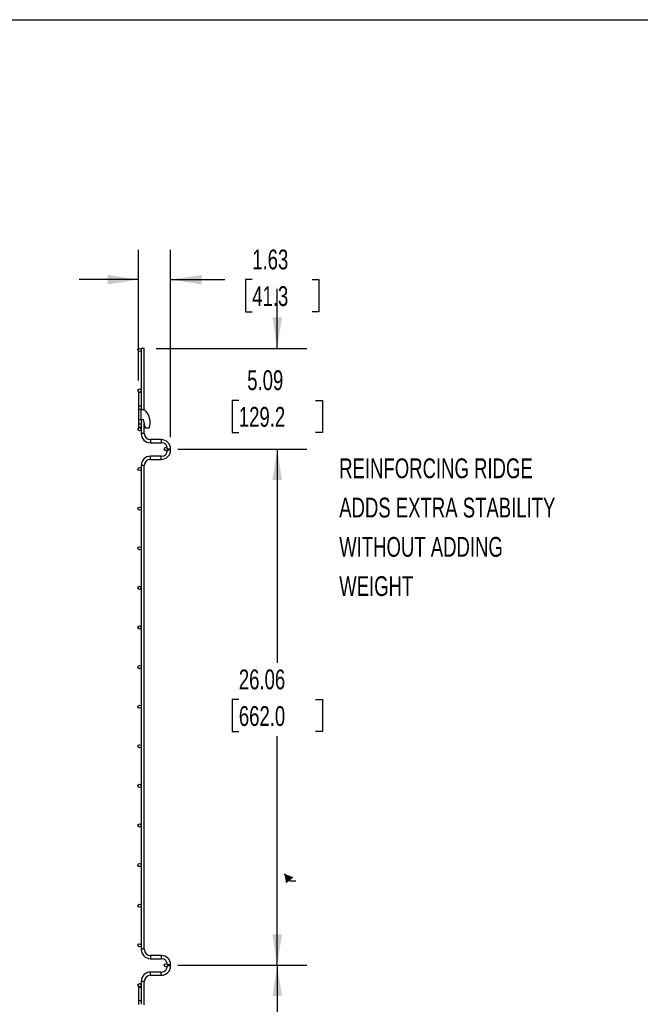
# Model space of a CAD drawing. Header units: inches. Extents: x 0.2 to 10.8, y 0.2 to 8.2.
# Tile 7 of 26: x 6.2 to 8.8, y 4.1 to 8.2. Entities that reach past the tile are written whole.
import ezdxf

# ---------------------------------------------------------------- set-up
doc = ezdxf.new("R2010")
doc.units = ezdxf.units.IN
doc.header["$MEASUREMENT"] = 0
doc.layers.add('DIMENSIONS', color=140, linetype='Continuous', lineweight=25)
doc.layers.add('TEXT', color=140, linetype='Continuous', lineweight=25)
doc.styles.add('SLDTEXTSTYLE0', font='TXT', dxfattribs={"width": 0.7})
doc.dimstyles.new('SLDDIMSTYLE0', dxfattribs={"dimtxt": 0.084961, "dimasz": 0.13, "dimexe": 0, "dimexo": 0.0625, "dimgap": 0.02124, "dimtad": 0, "dimtih": 1, "dimtoh": 1, "dimlfac": 12, "dimrnd": 1e-09, "dimzin": 12, "dimdsep": 46, "dimtxsty": 'SLDTEXTSTYLE0', "dimsah": 1, "dimcen": 0.09, "dimadec": 0, "dimazin": 3, "dimtfac": 1, "dimtofl": 0, "dimtmove": 0, "dimatfit": 3, "dimfxl": 0, "dimfrac": 2, "dimtolj": 1, "dimtzin": 12, "dimarcsym": 0})
doc.dimstyles.new('SLDDIMSTYLE2', dxfattribs={"dimtxt": 0.084961, "dimasz": 0.13, "dimexe": 0, "dimexo": 0.0625, "dimgap": 0.02124, "dimtad": 0, "dimtih": 1, "dimtoh": 1, "dimlfac": 12, "dimrnd": 1e-09, "dimzin": 12, "dimdsep": 46, "dimtxsty": 'SLDTEXTSTYLE0', "dimsah": 1, "dimcen": 0.09, "dimadec": 0, "dimazin": 3, "dimtfac": 1, "dimtmove": 0, "dimatfit": 0, "dimfxl": 0, "dimfrac": 2, "dimtolj": 1, "dimtzin": 12, "dimarcsym": 0})

# ---------------------------------------------------------------- blocks, each defined once
blk = doc.blocks.new('SW_NOTE_0_2')
at = {"layer": 'DIMENSIONS', "color": 0, "attachment_point": 1, "style": 'SLDTEXTSTYLE0'}
for s, insert, char_height in [('REINFORCING RIDGE', (0, 0.859), 0.66667), ('ADDS EXTRA STABILITY', (0, -0.463), 0.66667), ('WITHOUT ADDING', (0, -1.785), 0.66667), ('WEIGHT', (0, -3.107), 0.6667)]:
    blk.add_mtext(s, dxfattribs=dict(at, insert=insert, char_height=char_height))
blk = doc.blocks.new('REINFORCING RIDGE')
at = {"layer": 'DIMENSIONS', "color": 140}
blk.add_blockref('SW_NOTE_0_2', (-22.901, -1.938), dxfattribs=at)
blk = doc.blocks.new('_D_6')
at = {"layer": 'DIMENSIONS'}
for p, q in [((6.704, 6.7319), (6.704, 7.2811)), ((6.8394, 6.4933), (6.8394, 7.2811)), ((6.704, 7.1561), (6.454, 7.1561)), ((6.8394, 7.1561), (7.0677, 7.1561)), ((7.1828, 7.1561), (7.1543, 7.1561)), ((7.1543, 7.1561), (7.1543, 7.021)), ((7.4353, 7.1561), (7.4638, 7.1561)), ((7.4638, 7.1561), (7.4638, 7.021)), ((7.1543, 7.021), (7.1828, 7.021)), ((7.4638, 7.021), (7.4353, 7.021))]:
    blk.add_line(p, q, dxfattribs=at)
for points in [[(6.704, 7.1561), (6.574, 7.1761), (6.574, 7.1361)], [(6.8394, 7.1561), (6.9694, 7.1361), (6.9694, 7.1761)]]:
    blk.add_solid(points, dxfattribs=at)
at = {"layer": 'DIMENSIONS', "char_height": 0.08333, "attachment_point": 1, "style": 'SLDTEXTSTYLE0'}
for s, insert in [('1.63', (7.1828, 7.2825)), ('41.3', (7.1828, 7.1284))]:
    blk.add_mtext(s, dxfattribs=dict(at, insert=insert))
blk = doc.blocks.new('_D_7')
at = {"layer": 'DIMENSIONS'}
for p, q in [((7.288, 6.8668), (7.288, 7.1168)), ((6.7785, 6.8668), (7.413, 6.8668)), ((7.1265, 6.6481), (7.0979, 6.6481)), ((7.0979, 6.6481), (7.0979, 6.5131)), ((7.4496, 6.6481), (7.4781, 6.6481)), ((7.4781, 6.6481), (7.4781, 6.5131)), ((7.0979, 6.5131), (7.1265, 6.5131)), ((7.4781, 6.5131), (7.4496, 6.5131)), ((6.8694, 6.4429), (7.413, 6.4429)), ((7.288, 6.4429), (7.288, 6.1929))]:
    blk.add_line(p, q, dxfattribs=at)
for points in [[(7.288, 6.8668), (7.308, 6.9968), (7.268, 6.9968)], [(7.288, 6.4429), (7.268, 6.3129), (7.308, 6.3129)]]:
    blk.add_solid(points, dxfattribs=at)
at = {"layer": 'DIMENSIONS', "char_height": 0.08333, "attachment_point": 1, "style": 'SLDTEXTSTYLE0'}
for s, insert in [('5.09', (7.1618, 6.7746)), ('129.2', (7.1265, 6.6205))]:
    blk.add_mtext(s, dxfattribs=dict(at, insert=insert))
blk = doc.blocks.new('_D_8')
at = {"layer": 'DIMENSIONS'}
for p, q in [((6.8694, 6.4429), (7.413, 6.4429)), ((7.288, 6.4429), (7.288, 5.543)), ((7.1265, 5.3889), (7.0979, 5.3889)), ((7.0979, 5.3889), (7.0979, 5.2539)), ((7.4496, 5.3889), (7.4781, 5.3889)), ((7.4781, 5.3889), (7.4781, 5.2539)), ((7.0979, 5.2539), (7.1265, 5.2539)), ((7.288, 4.2709), (7.288, 5.2349)), ((7.4781, 5.2539), (7.4496, 5.2539)), ((6.8694, 4.2709), (7.413, 4.2709))]:
    blk.add_line(p, q, dxfattribs=at)
for points in [[(7.288, 6.4429), (7.268, 6.3129), (7.308, 6.3129)], [(7.288, 4.2709), (7.308, 4.4009), (7.268, 4.4009)]]:
    blk.add_solid(points, dxfattribs=at)
at = {"layer": 'DIMENSIONS', "char_height": 0.08333, "attachment_point": 1, "style": 'SLDTEXTSTYLE0'}
for s, insert in [('26.06', (7.1265, 5.5154)), ('662.0', (7.1265, 5.3613))]:
    blk.add_mtext(s, dxfattribs=dict(at, insert=insert))
blk = doc.blocks.new('_D_9')
at = {"layer": 'DIMENSIONS'}
for p, q in [((6.8694, 4.2709), (7.413, 4.2709)), ((7.288, 4.2709), (7.288, 3.2436)), ((7.1265, 3.0896), (7.0979, 3.0896)), ((7.0979, 3.0896), (7.0979, 2.9545)), ((7.4496, 3.0896), (7.4781, 3.0896)), ((7.4781, 3.0896), (7.4781, 2.9545)), ((7.0979, 2.9545), (7.1265, 2.9545)), ((7.4781, 2.9545), (7.4496, 2.9545)), ((7.288, 1.7697), (7.288, 2.9355)), ((6.8694, 1.7697), (7.413, 1.7697))]:
    blk.add_line(p, q, dxfattribs=at)
for points in [[(7.288, 4.2709), (7.268, 4.1409), (7.308, 4.1409)], [(7.288, 1.7697), (7.308, 1.8997), (7.268, 1.8997)]]:
    blk.add_solid(points, dxfattribs=at)
at = {"layer": 'DIMENSIONS', "char_height": 0.08333, "attachment_point": 1, "style": 'SLDTEXTSTYLE0'}
for s, insert in [('30.01', (7.1265, 3.216)), ('762.4', (7.1265, 3.0619))]:
    blk.add_mtext(s, dxfattribs=dict(at, insert=insert))

msp = doc.modelspace()

# ---------------------------------------------------------------- linework, layer by layer
for p, q in [((6.71514, 6.86683), (6.71514, 6.68193)), ((6.72848, 6.86683), (6.71514, 6.86683)), ((6.72848, 6.60731), (6.72848, 6.86683)), ((6.70398, 6.68193), (6.70398, 6.62568)), ((6.70398, 6.68193), (6.71514, 6.68193)), ((6.71514, 6.68193), (6.71514, 6.62568)), ((6.70398, 6.62568), (6.71514, 6.62568)), ((6.70398, 6.62568), (6.70398, 6.60902)), ((6.71514, 6.60902), (6.70398, 6.60902)), ((6.70398, 6.60902), (6.70398, 6.56735)), ((6.71514, 6.62568), (6.71514, 6.60924)), ((6.71514, 6.60902), (6.72023, 6.60902)), ((6.71514, 6.56735), (6.71514, 6.60902)), ((6.70398, 6.56735), (6.71514, 6.56735)), ((6.70398, 6.56735), (6.70398, 6.54918)), ((6.70398, 6.54918), (6.71514, 6.54918)), ((6.70398, 6.54918), (6.70398, 6.53485)), ((6.71514, 6.56735), (6.72439, 6.56735)), ((6.71514, 6.56735), (6.71514, 6.54918)), ((6.71514, 6.54918), (6.71514, 6.53485)), ((6.73314, 6.53085), (6.72439, 6.56735)), ((6.72848, 6.50899), (6.72848, 6.55031)), ((6.70398, 6.53485), (6.71514, 6.53485)), ((6.71514, 6.53485), (6.71514, 6.50899)), ((6.72848, 6.50899), (6.71514, 6.50899)), ((6.74897, 6.53085), (6.73314, 6.53085)), ((6.79998, 6.48274), (6.75473, 6.48274)), ((6.75473, 6.48274), (6.75473, 6.46941)), ((6.75473, 6.46941), (6.79998, 6.46941)), ((6.79998, 6.48274), (6.79998, 6.46941)), ((6.82606, 6.44333), (6.82606, 6.43908)), ((6.83939, 6.44333), (6.82606, 6.44333)), ((6.83939, 6.43908), (6.82606, 6.43908)), ((6.83939, 6.43908), (6.83939, 6.44333)), ((6.79998, 6.41299), (6.75473, 6.41299)), ((6.75473, 6.39966), (6.75473, 6.41299)), ((6.75473, 6.39966), (6.79998, 6.39966)), ((6.79998, 6.40633), (6.79998, 6.41299)), ((6.79998, 6.39966), (6.79998, 6.40633)), ((6.71514, 6.37341), (6.71514, 4.33816)), ((6.72848, 6.37341), (6.71514, 6.37341)), ((6.72848, 4.33816), (6.72848, 6.37341)), ((6.72848, 4.33816), (6.71514, 4.33816)), ((6.79998, 4.31191), (6.75473, 4.31191)), ((6.75473, 4.31191), (6.75473, 4.29858)), ((6.79998, 4.31191), (6.79998, 4.29858)), ((6.75473, 4.29858), (6.79998, 4.29858)), ((6.82606, 4.27249), (6.82606, 4.26824)), ((6.83939, 4.27249), (6.82606, 4.27249)), ((6.83939, 4.26824), (6.82606, 4.26824)), ((6.83939, 4.26824), (6.83939, 4.27249)), ((6.79998, 4.24216), (6.75473, 4.24216)), ((6.75473, 4.22883), (6.75473, 4.24216)), ((6.75473, 4.22883), (6.79998, 4.22883)), ((6.79998, 4.22883), (6.79998, 4.24216)), ((6.71514, 4.20258), (6.71514, 4.17933)), ((6.72848, 4.20258), (6.71514, 4.20258)), ((6.72848, 4.10471), (6.72848, 4.20258)), ((6.70398, 4.17933), (6.70398, 4.12308)), ((6.70398, 4.17933), (6.71514, 4.17933)), ((6.71514, 4.17933), (6.71514, 4.12308)), ((6.70398, 4.12308), (6.71514, 4.12308)), ((6.70398, 4.12308), (6.70398, 4.10641)), ((6.71514, 4.12308), (6.71514, 4.10663))]:
    msp.add_line(p, q)
at = {"color": 7, "linetype": 'Continuous', "flags": 128}
msp.add_lwpolyline([(7.36609, 4.62514), (7.34313, 4.62514), (7.31817, 4.65599)], dxfattribs=at)
for centre in [(6.70848, 6.86016), (6.70848, 6.68933), (6.70848, 6.52683), (6.81939, 6.44289), (6.70848, 6.35896), (6.70848, 6.19229), (6.70848, 6.02563), (6.70848, 5.85896), (6.70848, 5.69229), (6.70848, 5.52563), (6.70848, 5.35896), (6.70848, 5.19229), (6.70848, 5.02563), (6.70848, 4.85896), (6.70848, 4.69229), (6.70848, 4.52146), (6.70848, 4.35479), (6.81939, 4.27086), (6.70848, 4.18692)]:
    msp.add_circle(centre, 0.00667)
for centre, radius, start, end in [((6.72023, 6.58818), 0.02083, 45.94832, 90), ((6.68106, 6.55502), 0.07208, 340.41164, 41.90027), ((6.75473, 6.50899), 0.03958, 180, 270), ((6.75473, 6.50899), 0.02625, 180, 270), ((6.79998, 6.44333), 0.03942, 0, 90), ((6.79998, 6.44333), 0.02608, 0, 90), ((6.79998, 6.43908), 0.03942, 270, 0), ((6.79998, 6.43908), 0.02608, 270, 0), ((6.75473, 6.37341), 0.03958, 90, 180), ((6.75473, 6.37341), 0.02625, 90, 180), ((6.75473, 4.33816), 0.03958, 180, 270), ((6.75473, 4.33816), 0.02625, 180, 270), ((6.79998, 4.27249), 0.03942, 360, 90), ((6.79998, 4.27249), 0.02608, 360, 90), ((6.79998, 4.26824), 0.03942, 270, 0), ((6.79998, 4.26824), 0.02608, 270, 0), ((6.75473, 4.20258), 0.03958, 90, 180), ((6.75473, 4.20258), 0.02625, 90, 180)]:
    msp.add_arc(centre, radius, start, end)
at = {"color": 7, "linetype": 'Continuous'}
msp.add_solid([(7.31817, 4.65599), (7.32521, 4.61548), (7.35631, 4.64064)], dxfattribs=at)
at = {"layer": 'TEXT'}
msp.add_line((0.25, 8.25), (10.75, 8.25), dxfattribs=at)

# ---------------------------------------------------------------- block references
at = {"color": 7, "linetype": 'Continuous', "xscale": 0.125, "yscale": 0.125, "zscale": 0.125}
msp.add_blockref('REINFORCING RIDGE', (10.41169, 6.53865), dxfattribs=at)

# ---------------------------------------------------------------- dimensions: what is measured, and where the dimension line sits
at = {"layer": 'DIMENSIONS'}
dim = msp.add_linear_dim(base=(6.70398, 7.15606), p1=(6.83939, 6.44333), p2=(6.70398, 6.68193), dimstyle='SLDDIMSTYLE2', dxfattribs=at)
dim.commit()
dim.dimension.update_dxf_attribs({"geometry": '_D_6', "text_midpoint": (7.30905, 7.15606), "dimtype": 160})
for base, p1, p2, dimstyle, picture, middle in [((7.28803, 6.44289), (6.72848, 6.86683), (6.81939, 6.44289), 'SLDDIMSTYLE2', '_D_7', (7.28803, 6.64811)), ((7.28803, 4.27086), (6.81939, 6.44289), (6.81939, 4.27086), 'SLDDIMSTYLE0', '_D_8', (7.28803, 5.38893)), ((7.28803, 1.76966), (6.81939, 4.27086), (6.81939, 1.76966), 'SLDDIMSTYLE0', '_D_9', (7.28803, 3.08956))]:
    dim = msp.add_linear_dim(base=base, p1=p1, p2=p2, angle=90, dimstyle=dimstyle, dxfattribs=at)
    dim.commit()
    dim.dimension.update_dxf_attribs({"geometry": picture, "text_midpoint": middle, "dimtype": 160})

doc.saveas('drawing.dxf')
